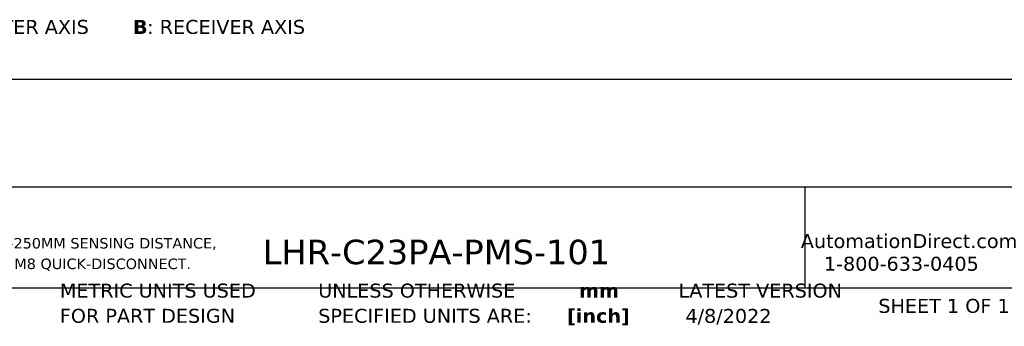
# Model space of a CAD drawing. Header units: millimetres. Extents: x 7 to 546, y 7 to 419.
# Tile 2 of 6: x 122 to 272, y 7 to 53. Entities that reach past the tile are written whole.
import ezdxf

# ---------------------------------------------------------------- set-up
doc = ezdxf.new("R2010")
doc.units = ezdxf.units.MM
doc.linetypes.add('SLD-Solid', pattern=[0])
doc.layers.add('TEXT', color=140, linetype='SLD-Solid', lineweight=25)
doc.styles.add('SLDTEXTSTYLE0', font='VERDANAB.TTF')
doc.styles.add('SLDTEXTSTYLE1', font='VERDANA.TTF')

# ---------------------------------------------------------------- blocks, each defined once
blk = doc.blocks.new('SW_NOTE_0')
at = {"layer": 'TEXT', "color": 0, "attachment_point": 1}
for s, insert, char_height, style in [('A', (0, 2.69), 2.12, 'SLDTEXTSTYLE0'), (': EMITTER AXIS      ', (2.19, 2.69), 2.1167, 'SLDTEXTSTYLE1'), ('B', (30.97, 2.69), 2.12, 'SLDTEXTSTYLE0'), (': RECEIVER AXIS', (33.12, 2.69), 2.1167, 'SLDTEXTSTYLE1')]:
    blk.add_mtext(s, dxfattribs=dict(at, insert=insert, char_height=char_height, style=style))
blk = doc.blocks.new('SW_NOTE_0_1')
at = {"layer": 'TEXT', "color": 0, "char_height": 1.5875, "attachment_point": 1, "style": 'SLDTEXTSTYLE1'}
for s, insert in [('CONTRINEX PHOTOELECTRIC SENSOR, RECTANGULAR, DIFFUSE WITH BACKGROUND SUPPRESSION, 15-250MM SENSING DISTANCE, ', (0, 2.02)), ('COMPLEMENTARY LIGHT-ON/DARK-ON, NPN, POTENTIOMETER, 1000 HZ SWITCHING FREQUENCY, 4-PIN M8 QUICK-DISCONNECT.', (0, -1.1))]:
    blk.add_mtext(s, dxfattribs=dict(at, insert=insert))
blk = doc.blocks.new('SW_NOTE_0_2')
at = {"layer": 'TEXT', "color": 0, "char_height": 2.117, "attachment_point": 2, "style": 'SLDTEXTSTYLE0'}
for s, insert in [('mm', (2.84, 2.69)), ('[inch]', (2.76, -1.13))]:
    blk.add_mtext(s, dxfattribs=dict(at, insert=insert))
blk = doc.blocks.new('SW_NOTE_0_3')
at = {"layer": 'TEXT', "color": 0, "char_height": 2.1167, "attachment_point": 1, "style": 'SLDTEXTSTYLE1'}
for s, insert in [('UNLESS OTHERWISE ', (0, 2.69)), ('SPECIFIED UNITS ARE:', (0, -1.13))]:
    blk.add_mtext(s, dxfattribs=dict(at, insert=insert))
blk = doc.blocks.new('SW_NOTE_0_7')
at = {"layer": 'TEXT', "color": 0, "char_height": 2.1167, "attachment_point": 1, "style": 'SLDTEXTSTYLE1'}
for s, insert in [('METRIC UNITS USED ', (0, 2.69)), ('FOR PART DESIGN', (0, -1.13))]:
    blk.add_mtext(s, dxfattribs=dict(at, insert=insert))

msp = doc.modelspace()

# ---------------------------------------------------------------- linework, layer by layer
at = {"layer": 'TEXT'}
for p, q in [((546.1, 44.252), (12.7, 44.252)), ((546.1, 27.94), (12.7, 27.94)), ((241.293, 27.94), (241.293, 12.7)), ((12.7, 12.7), (546.1, 12.7))]:
    msp.add_line(p, q, dxfattribs=at)

# ---------------------------------------------------------------- block references
for name, p in [('SW_NOTE_0', (108.582, 50.594)), ('SW_NOTE_0_1', (7.966, 18.216)), ('SW_NOTE_0_7', (128.478, 10.635)), ('SW_NOTE_0_3', (167.608, 10.635)), ('SW_NOTE_0_2', (207.286, 10.633))]:
    msp.add_blockref(name, p, dxfattribs=at)

# ---------------------------------------------------------------- texts
at = {"layer": 'TEXT', "style": 'SLDTEXTSTYLE1'}
for s, insert, char_height, attachment_point in [('AutomationDirect.com', (240.695, 20.836), 2.11667, 1), ('LHR-C23PA-PMS-101', (159.208, 19.975), 3.70417, 1), ('1-800-633-0405', (244.192, 17.397), 2.11667, 1), ('LATEST VERSION', (234.552, 13.324), 2.11667, 2), ('SHEET 1 OF 1', (252.441, 11.011), 2.11667, 1), ('4/8/2022', (229.739, 9.487), 2.1167, 2)]:
    msp.add_mtext(s, dxfattribs=dict(at, insert=insert, char_height=char_height, attachment_point=attachment_point))

doc.saveas('drawing.dxf')
